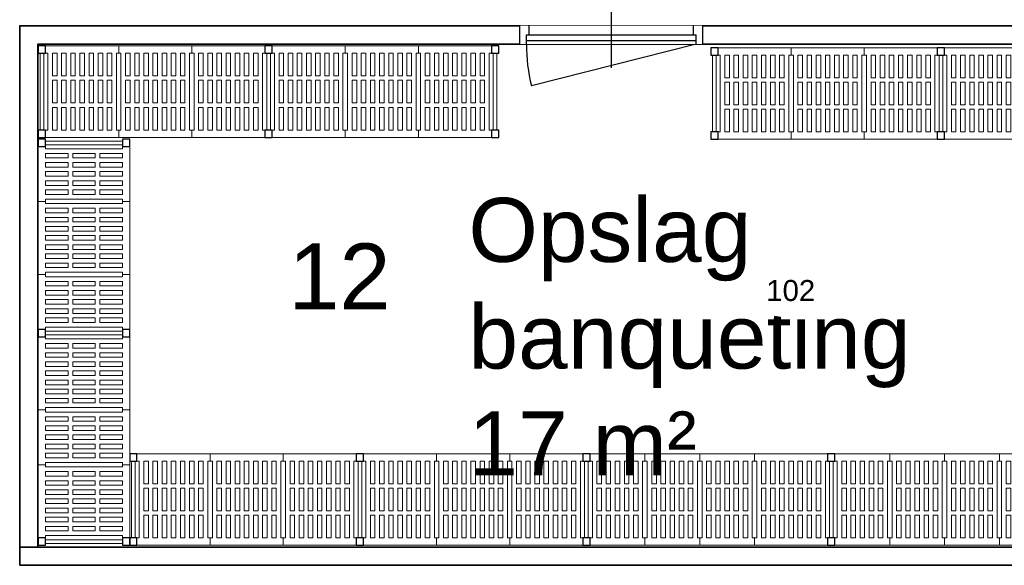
# Model space of a CAD drawing. Header units: millimetres. Extents: x 251300 to 581040, y -9130 to 111283.
# Tile 50 of 57: x 270739 to 276128, y 61549 to 64532. Entities that reach past the tile are written whole.
import ezdxf
from ezdxf.enums import TextEntityAlignment as Align

# ---------------------------------------------------------------- set-up
doc = ezdxf.new("R2010")
doc.units = ezdxf.units.MM
doc.set_wipeout_variables(frame=1)
for name, color, linetype, lineweight in [('APPARAAT1', 2, 'Continuous', 25), ('APPARAAT2', 1, 'Continuous', 20), ('APPARAAT5', 7, 'Continuous', 5), ('BWK ALGEMEEN', 1, 'Continuous', 25), ('BWK MUREN', 3, 'Continuous', 35), ('POSITIENUMMER', 141, 'Continuous', 20), ('TEKST PS', 10, 'Continuous', 9), ('X-T22_C_ruimtelabel', 7, 'Continuous', 5)]:
    doc.layers.add(name, color=color, linetype=linetype, lineweight=lineweight)
doc.styles.add('PS', font='arial.ttf')
doc.styles.get("Standard").update_dxf_attribs({"font": 'arial.ttf'})

# ---------------------------------------------------------------- blocks, each defined once
blk = doc.blocks.new('*U10')
at = {"layer": 'BWK ALGEMEEN'}
for p, q in [((0, 0), (1000, 0)), ((0, -100), (1000, -100)), ((965, -100), (63.2, -329))]:
    blk.add_line(p, q, dxfattribs=at)
blk.add_arc((978, -100), 943, 180, 194.0574, dxfattribs=at)
blk.add_wipeout([(0, -100), (0, 0), (1000, 0), (1000, -100)]).dxf.layer = 'BWK ALGEMEEN'
for p, q in [((500, 130.6), (500, -230.6)), ((0, -100), (0, 0)), ((50, -50), (50, 0)), ((950, -50), (950, 0)), ((1000, -100), (1000, 0)), ((35, -50), (965, -50)), ((35, -100), (35, -50)), ((965, -100), (965, -50)), ((35, -80), (965, -80))]:
    blk.add_line(p, q, dxfattribs=at)
blk = doc.blocks.new('legbord 500-400')
at = {"layer": 'APPARAAT2'}
for p, q in [((400, 500), (0, 500)), ((0, 500), (0, 460)), ((400, 460), (400, 500)), ((12.5, 460), (0, 460)), ((12.5, 250), (12.5, 460)), ((387.5, 250), (387.5, 460)), ((400, 460), (387.5, 460)), ((12.5, 250), (12.5, 40)), ((387.5, 250), (387.5, 40)), ((0, 40), (12.5, 40)), ((0, 40), (0, 0)), ((0, 0), (400, 0)), ((387.5, 40), (400, 40)), ((400, 0), (400, 40))]:
    blk.add_line(p, q, dxfattribs=at)
at = {"layer": 'APPARAAT5'}
for p, q in [((37.5, 336), (37.5, 460)), ((62.5, 460), (37.5, 460)), ((62.5, 336), (62.5, 460)), ((87.5, 336), (87.5, 460)), ((112.5, 460), (87.5, 460)), ((112.5, 336), (112.5, 460)), ((137.5, 336), (137.5, 460)), ((162.5, 460), (137.5, 460)), ((162.5, 336), (162.5, 460)), ((187.5, 336), (187.5, 460)), ((212.5, 460), (187.5, 460)), ((212.5, 336), (212.5, 460)), ((237.5, 336), (237.5, 460)), ((262.5, 460), (237.5, 460)), ((262.5, 336), (262.5, 460)), ((287.5, 336), (287.5, 460)), ((312.5, 460), (287.5, 460)), ((312.5, 336), (312.5, 460)), ((337.5, 336), (337.5, 460)), ((362.5, 460), (337.5, 460)), ((362.5, 336), (362.5, 460)), ((37.5, 336), (62.5, 336)), ((87.5, 336), (112.5, 336)), ((137.5, 336), (162.5, 336)), ((187.5, 336), (212.5, 336)), ((237.5, 336), (262.5, 336)), ((287.5, 336), (312.5, 336)), ((337.5, 336), (362.5, 336)), ((37.5, 312), (62.5, 312)), ((37.5, 250), (37.5, 312)), ((62.5, 250), (62.5, 312)), ((87.5, 312), (112.5, 312)), ((87.5, 250), (87.5, 312)), ((112.5, 250), (112.5, 312)), ((137.5, 312), (162.5, 312)), ((137.5, 250), (137.5, 312)), ((162.5, 250), (162.5, 312)), ((187.5, 312), (212.5, 312)), ((187.5, 250), (187.5, 312)), ((212.5, 250), (212.5, 312)), ((237.5, 312), (262.5, 312)), ((237.5, 250), (237.5, 312)), ((262.5, 250), (262.5, 312)), ((287.5, 312), (312.5, 312)), ((287.5, 250), (287.5, 312)), ((312.5, 250), (312.5, 312)), ((337.5, 312), (362.5, 312)), ((337.5, 250), (337.5, 312)), ((362.5, 250), (362.5, 312)), ((37.5, 250), (37.5, 188)), ((62.5, 250), (62.5, 188)), ((87.5, 250), (87.5, 188)), ((112.5, 250), (112.5, 188)), ((137.5, 250), (137.5, 188)), ((162.5, 250), (162.5, 188)), ((187.5, 250), (187.5, 188)), ((212.5, 250), (212.5, 188)), ((237.5, 250), (237.5, 188)), ((262.5, 250), (262.5, 188)), ((287.5, 250), (287.5, 188)), ((312.5, 250), (312.5, 188)), ((337.5, 250), (337.5, 188)), ((362.5, 250), (362.5, 188)), ((37.5, 188), (62.5, 188)), ((37.5, 164), (37.5, 40)), ((37.5, 164), (62.5, 164)), ((62.5, 164), (62.5, 40)), ((87.5, 188), (112.5, 188)), ((87.5, 164), (87.5, 40)), ((87.5, 164), (112.5, 164)), ((112.5, 164), (112.5, 40)), ((137.5, 188), (162.5, 188)), ((137.5, 164), (137.5, 40)), ((137.5, 164), (162.5, 164)), ((162.5, 164), (162.5, 40)), ((187.5, 188), (212.5, 188)), ((187.5, 164), (212.5, 164)), ((187.5, 164), (187.5, 40)), ((212.5, 164), (212.5, 40)), ((237.5, 188), (262.5, 188)), ((237.5, 164), (237.5, 40)), ((237.5, 164), (262.5, 164)), ((262.5, 164), (262.5, 40)), ((287.5, 188), (312.5, 188)), ((287.5, 164), (287.5, 40)), ((287.5, 164), (312.5, 164)), ((312.5, 164), (312.5, 40)), ((337.5, 188), (362.5, 188)), ((337.5, 164), (337.5, 40)), ((337.5, 164), (362.5, 164)), ((362.5, 164), (362.5, 40)), ((37.5, 40), (62.5, 40)), ((87.5, 40), (112.5, 40)), ((137.5, 40), (162.5, 40)), ((187.5, 40), (212.5, 40)), ((237.5, 40), (262.5, 40)), ((287.5, 40), (312.5, 40)), ((337.5, 40), (362.5, 40))]:
    blk.add_line(p, q, dxfattribs=at)
blk = doc.blocks.new('legbord 500-300')
at = {"layer": 'APPARAAT2'}
for p, q in [((300, 500), (0, 500)), ((0, 500), (0, 460)), ((300, 460), (300, 500)), ((12.5, 460), (0, 460)), ((12.5, 250), (12.5, 460)), ((287.5, 250), (287.5, 460)), ((300, 460), (287.5, 460)), ((12.5, 250), (12.5, 40)), ((287.5, 250), (287.5, 40)), ((0, 40), (12.5, 40)), ((0, 40), (0, 0)), ((0, 0), (300, 0)), ((287.5, 40), (300, 40)), ((300, 0), (300, 40))]:
    blk.add_line(p, q, dxfattribs=at)
at = {"layer": 'APPARAAT5'}
for p, q in [((37.5, 336), (37.5, 460)), ((62.5, 460), (37.5, 460)), ((62.5, 336), (62.5, 460)), ((87.5, 336), (87.5, 460)), ((112.5, 460), (87.5, 460)), ((112.5, 336), (112.5, 460)), ((137.5, 336), (137.5, 460)), ((162.5, 460), (137.5, 460)), ((162.5, 336), (162.5, 460)), ((187.5, 336), (187.5, 460)), ((212.5, 460), (187.5, 460)), ((212.5, 336), (212.5, 460)), ((237.5, 336), (237.5, 460)), ((262.5, 460), (237.5, 460)), ((262.5, 336), (262.5, 460)), ((37.5, 336), (62.5, 336)), ((87.5, 336), (112.5, 336)), ((137.5, 336), (162.5, 336)), ((187.5, 336), (212.5, 336)), ((237.5, 336), (262.5, 336)), ((37.5, 312), (62.5, 312)), ((37.5, 250), (37.5, 312)), ((62.5, 250), (62.5, 312)), ((87.5, 312), (112.5, 312)), ((87.5, 250), (87.5, 312)), ((112.5, 250), (112.5, 312)), ((137.5, 312), (162.5, 312)), ((137.5, 250), (137.5, 312)), ((162.5, 250), (162.5, 312)), ((187.5, 312), (212.5, 312)), ((187.5, 250), (187.5, 312)), ((212.5, 250), (212.5, 312)), ((237.5, 312), (262.5, 312)), ((237.5, 250), (237.5, 312)), ((262.5, 250), (262.5, 312)), ((37.5, 250), (37.5, 188)), ((62.5, 250), (62.5, 188)), ((87.5, 250), (87.5, 188)), ((112.5, 250), (112.5, 188)), ((137.5, 250), (137.5, 188)), ((162.5, 250), (162.5, 188)), ((187.5, 250), (187.5, 188)), ((212.5, 250), (212.5, 188)), ((237.5, 250), (237.5, 188)), ((262.5, 250), (262.5, 188)), ((37.5, 188), (62.5, 188)), ((37.5, 164), (37.5, 40)), ((37.5, 164), (62.5, 164)), ((62.5, 164), (62.5, 40)), ((87.5, 188), (112.5, 188)), ((87.5, 164), (87.5, 40)), ((87.5, 164), (112.5, 164)), ((112.5, 164), (112.5, 40)), ((137.5, 188), (162.5, 188)), ((137.5, 164), (137.5, 40)), ((137.5, 164), (162.5, 164)), ((162.5, 164), (162.5, 40)), ((187.5, 188), (212.5, 188)), ((187.5, 164), (187.5, 40)), ((187.5, 164), (212.5, 164)), ((212.5, 164), (212.5, 40)), ((237.5, 188), (262.5, 188)), ((237.5, 164), (237.5, 40)), ((237.5, 164), (262.5, 164)), ((262.5, 164), (262.5, 40)), ((37.5, 40), (62.5, 40)), ((87.5, 40), (112.5, 40)), ((137.5, 40), (162.5, 40)), ((187.5, 40), (212.5, 40)), ((237.5, 40), (262.5, 40))]:
    blk.add_line(p, q, dxfattribs=at)
blk = doc.blocks.new('staander 500')
at = {"layer": 'APPARAAT1'}
for points in [[(0, 460), (40, 460), (40, 500), (0, 500)], [(0, 0), (40, 0), (40, 40), (0, 40)]]:
    blk.add_lwpolyline(points, close=True, dxfattribs=at)
at = {"layer": 'APPARAAT2'}
for p, q in [((10, 460), (10, 40)), ((30, 460), (30, 40))]:
    blk.add_line(p, q, dxfattribs=at)
blk = doc.blocks.new('*U36')
for name, p in [('staander 500', (0, -500)), ('legbord 500-400', (40, -500)), ('legbord 500-300', (440, -500)), ('legbord 500-400', (740, -500)), ('staander 500', (1140, -500))]:
    blk.add_blockref(name, p)
blk = doc.blocks.new('*U37')
for name, p in [('staander 500', (0, -500)), ('legbord 500-400', (40, -500)), ('legbord 500-400', (440, -500)), ('legbord 500-400', (840, -500)), ('staander 500', (1240, -500))]:
    blk.add_blockref(name, p)
blk = doc.blocks.new('*U38')
for name, p in [('staander 500', (0, -500)), ('legbord 500-300', (40, -500)), ('legbord 500-300', (340, -500)), ('legbord 500-300', (640, -500)), ('legbord 500-400', (940, -500)), ('staander 500', (1340, -500))]:
    blk.add_blockref(name, p)
blk = doc.blocks.new('*U35')
for name, p in [('staander 500', (0, -500)), ('legbord 500-300', (40, -500)), ('legbord 500-400', (340, -500)), ('legbord 500-300', (740, -500)), ('staander 500', (1040, -500))]:
    blk.add_blockref(name, p)
blk = doc.blocks.new('POSITIENUMMER')
at = {"layer": 'POSITIENUMMER', "style": 'PS', "flags": 1}
for tag, p in [('MERK-TYPE', (-1.22, -6.81)), ('AFMETINGEN', (-1.22, -10.86)), ('OMSCHRIJVING', (-1.22, -14.79)), ('OPMERKINGEN', (-1.22, -18.98))]:
    blk.add_attdef(tag, p, '', height=2.8, dxfattribs=at)
blk.add_wipeout([(-5.03, 0), (-5.03, 0.11), (-5.02, 0.2), (-5, 0.34), (-4.97, 0.48), (-4.93, 0.6), (-4.86, 0.76), (-4.78, 0.92), (-4.69, 1.07), (-4.6, 1.2), (-4.54, 1.27), (-4.48, 1.34), (-4.43, 1.4), (-4.35, 1.49), (-4.26, 1.57), (-4.18, 1.64), (-4.07, 1.73), (-3.91, 1.86), (-3.77, 1.95), (-3.62, 2.05), (-3.49, 2.12), (-3.31, 2.22), (-3.18, 2.29), (-3.02, 2.36), (-2.86, 2.43), (-2.72, 2.48), (-2.53, 2.55), (-2.36, 2.61), (-2.17, 2.66), (-2, 2.71), (-1.73, 2.77), (-1.53, 2.81), (-1.37, 2.84), (-1.13, 2.88), (-0.93, 2.9), (-0.73, 2.92), (-0.52, 2.93), (-0.28, 2.95), (-0.09, 2.95), (0.17, 2.95), (0.35, 2.94), (0.58, 2.93), (0.78, 2.91), (1, 2.89), (1.15, 2.87), (1.32, 2.85), (1.47, 2.82), (1.68, 2.78), (1.88, 2.74), (2.01, 2.7), (2.16, 2.67), (2.37, 2.6), (2.54, 2.55), (2.65, 2.51), (2.78, 2.46), (2.91, 2.41), (3.05, 2.34), (3.21, 2.27), (3.32, 2.22), (3.46, 2.14), (3.61, 2.06), (3.73, 1.98), (3.85, 1.9), (4, 1.79), (4.11, 1.7), (4.21, 1.62), (4.33, 1.5), (4.43, 1.4), (4.53, 1.29), (4.62, 1.17), (4.69, 1.06), (4.77, 0.94), (4.83, 0.83), (4.89, 0.7), (4.93, 0.6), (4.97, 0.47), (4.99, 0.38), (5.02, 0.23), (5.03, 0.13), (5.03, 0.07), (5.03, 0.04), (5.03, -0.07), (5.02, -0.18), (5.02, -0.17), (5.01, -0.3), (4.96, -0.48), (4.92, -0.62), (4.88, -0.73), (4.79, -0.9), (4.74, -0.99), (4.69, -1.08), (4.62, -1.17), (4.52, -1.29), (4.44, -1.39), (4.37, -1.46), (4.28, -1.55), (4.2, -1.63), (4.05, -1.75), (3.95, -1.83), (3.83, -1.91), (3.65, -2.03), (3.52, -2.11), (3.37, -2.19), (3.23, -2.26), (3.12, -2.32), (2.93, -2.4), (2.81, -2.45), (2.67, -2.5), (2.5, -2.56), (2.26, -2.63), (2.12, -2.68), (1.9, -2.73), (1.71, -2.78), (1.55, -2.81), (1.41, -2.83), (1.28, -2.85), (1.11, -2.88), (0.84, -2.91), (0.68, -2.92), (0.46, -2.94), (0.29, -2.95), (0.1, -2.95), (-0.12, -2.95), (-0.33, -2.94), (-0.56, -2.93), (-0.83, -2.91), (-1.09, -2.88), (-1.3, -2.85), (-1.58, -2.8), (-1.83, -2.75), (-2.05, -2.69), (-2.13, -2.67), (-2.15, -2.67), (-2.41, -2.59), (-2.61, -2.52), (-2.79, -2.45), (-2.94, -2.39), (-3.08, -2.33), (-3.25, -2.25), (-3.37, -2.19), (-3.5, -2.12), (-3.64, -2.04), (-3.76, -1.96), (-3.89, -1.87), (-3.97, -1.81), (-4.08, -1.73), (-4.15, -1.67), (-4.32, -1.51), (-4.48, -1.35), (-4.55, -1.26), (-4.64, -1.14), (-4.73, -1), (-4.79, -0.9), (-4.86, -0.77), (-4.91, -0.65), (-4.94, -0.55), (-4.97, -0.44), (-5.01, -0.28), (-5.02, -0.19), (-5.03, -0.07)]).dxf.layer = 'POSITIENUMMER'
at = {"layer": 'POSITIENUMMER'}
blk.add_attdef('POS', text='', height=2.3, dxfattribs=at).set_placement((0, 0), align=Align.MIDDLE)

msp = doc.modelspace()

# ---------------------------------------------------------------- linework, layer by layer
at = {"layer": 'BWK MUREN'}
for p, q in [((280173.9, 61648.8), (270738.8, 61648.8)), ((270738.8, 61548.8), (270738.8, 61648.8)), ((270838.8, 61548.8), (280073.9, 61548.8)), ((270838.8, 61548.8), (270838.8, 61548.8))]:
    msp.add_line(p, q, dxfattribs=at)
for points in [[(277264.9, 64498.8), (270738.8, 64498.8), (270738.8, 61648.8)], [(277264.9, 64398.8), (270838.8, 64398.8), (270838.8, 61648.8)], [(270838.8, 61548.8), (270738.8, 61548.8)]]:
    msp.add_lwpolyline(points, dxfattribs=at)

# ---------------------------------------------------------------- block references
for name, p in [('*U37', (270840.8, 64388.8)), ('*U37', (272080.8, 64388.8)), ('*U37', (274520.8, 64378.8)), ('*U37', (275760.8, 64378.8)), ('*U37', (271340.8, 62158.8)), ('*U37', (272580.8, 62158.8)), ('*U38', (273820.8, 62158.8)), ('*U38', (275160.8, 62158.8))]:
    msp.add_blockref(name, p)
at = {"rotation": 90}
for name, p in [('*U35', (270840.8, 62798.8)), ('*U36', (270840.8, 61658.8))]:
    msp.add_blockref(name, p, dxfattribs=at)

# ---------------------------------------------------------------- texts
at = {"layer": 'TEKST PS', "insert": (273194.9, 63557.8), "char_height": 350, "width": 2416.453, "attachment_point": 1, "style": 'PS'}
msp.add_mtext('Opslag banqueting\\P17 m²', dxfattribs=at)
at = {"layer": 'X-T22_C_ruimtelabel'}
msp.add_text('12', height=360, dxfattribs=at).set_placement((272488.8, 63128.5), align=Align.MIDDLE_CENTER)

# ---------------------------------------------------------------- next in the draw order: block references
at = {"xscale": 50, "yscale": 50, "zscale": 50}
msp.add_blockref('POSITIENUMMER', (274958.9, 63051.4), dxfattribs=at).add_auto_attribs({'POS': '102'})
at = {"layer": 'BWK ALGEMEEN'}
msp.add_blockref('*U10', (273476.9, 64498.8), dxfattribs=at)

doc.saveas('drawing.dxf')
